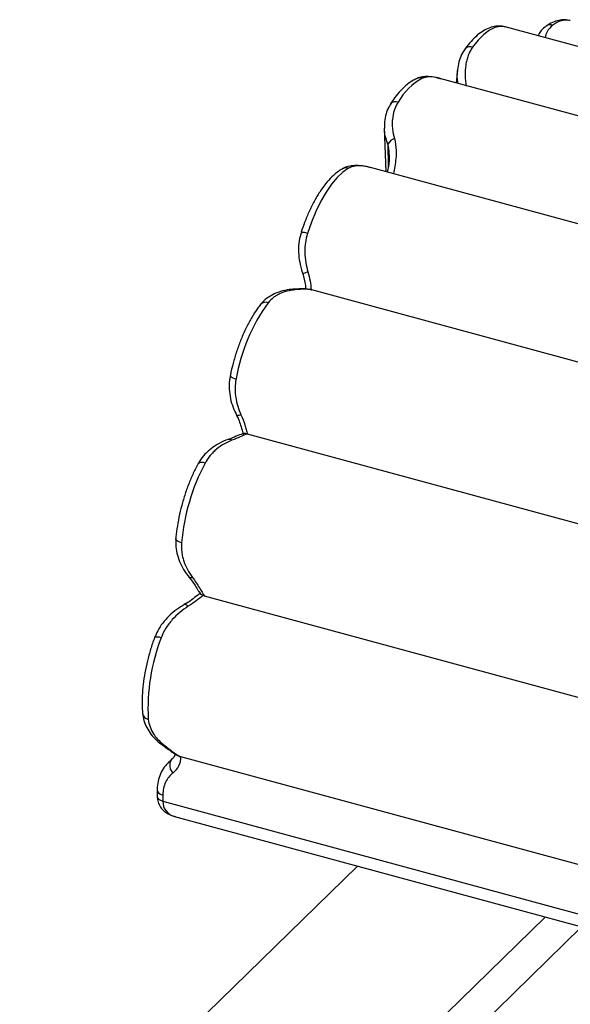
# Paper-space layout '_Trimétrica' of a CAD drawing. Header units: millimetres. Extents: x -964 to -385, y -1210 to 351.
# Tile 8 of 9: x -595 to -491, y 165 to 351. Entities that reach past the tile are written whole.
import ezdxf

# ---------------------------------------------------------------- set-up
doc = ezdxf.new("R2010")
doc.units = ezdxf.units.MM

psp = doc.layouts.new('_Trimétrica')

# ---------------------------------------------------------------- linework, layer by layer
at = {"color": 7, "linetype": 'Continuous', "lineweight": 25}
for p, q in [((-418.2, 326.38), (-503.11, 349.46)), ((-512.13, 341.26), (-512.35, 338.88)), ((-432.69, 317.23), (-515.43, 339.72)), ((-525.91, 330.32), (-525.64, 322.13)), ((-446.36, 300.58), (-528.53, 322.92)), ((-460.08, 278.24), (-539.54, 299.83)), ((-472.1, 250.97), (-551.69, 272.6)), ((-481.25, 220.7), (-559.81, 242.05)), ((-564.32, 211.72), (-564.6, 211.85)), ((-566.05, 211.14), (-565.87, 211.35)), ((-486.14, 190.48), (-564.23, 211.7)), ((-568.7, 205.42), (-568.7, 204.25)), ((-567.64, 204.51), (-567.64, 203.33)), ((-567.64, 203.33), (-482.73, 180.26)), ((-565.45, 200.47), (-482.87, 178.03)), ((-594.62, 128.95), (-530.95, 191.09)), ((-582.77, 96.37), (-495.58, 181.48)), ((-585.59, 85.05), (-488.71, 179.61))]:
    psp.add_line(p, q, dxfattribs=at)
at = {"color": 8, "linetype": 'Continuous', "lineweight": 25}
for p, q in [((-525.23, 327.3), (-525.16, 323.03)), ((-565.73, 211.45), (-566.05, 211.14))]:
    psp.add_line(p, q, dxfattribs=at)
at = {"color": 8, "linetype": 'Continuous', "lineweight": 25, "flags": 128}
for points in [[(-503.11, 349.46), (-503.14, 349.47), (-504.06, 349.55), (-505.05, 349.33), (-506.08, 348.82), (-507.14, 348.02), (-508.21, 346.95), (-509.26, 345.63)], [(-552.92, 276.24), (-553.12, 276.18), (-553.3, 276.14), (-553.46, 276.12), (-553.58, 276.12), (-553.68, 276.13), (-553.74, 276.17), (-553.76, 276.2)], [(-562.07, 245.56), (-562.24, 245.52), (-562.39, 245.5), (-562.52, 245.51), (-562.62, 245.54), (-562.7, 245.6), (-562.71, 245.61)], [(-562.85, 240.12), (-562.99, 240.24), (-563.12, 240.34), (-563.23, 240.42), (-563.34, 240.47), (-563.44, 240.49), (-563.53, 240.48), (-563.58, 240.46)], [(-568.7, 205.42), (-568.69, 205.32), (-568.61, 205.12), (-568.46, 204.93), (-568.24, 204.76), (-567.96, 204.62), (-567.64, 204.51)], [(-568.7, 204.25), (-568.69, 204.14), (-568.61, 203.94), (-568.46, 203.75), (-568.24, 203.59), (-567.96, 203.45), (-567.64, 203.33)]]:
    psp.add_lwpolyline(points, dxfattribs=at)
at = {"color": 7, "linetype": 'Continuous', "lineweight": 25, "flags": 128}
for points in [[(-532.67, 322.77), (-533.73, 322.03), (-534.79, 321.02), (-535.85, 319.75), (-536.88, 318.24), (-537.87, 316.54), (-538.79, 314.65), (-539.64, 312.63), (-540.38, 310.5)], [(-559.7, 267.16), (-560.03, 267.23), (-560.34, 267.25), (-560.61, 267.23), (-560.83, 267.16), (-560.99, 267.04), (-561.06, 266.95)], [(-564.13, 252.11), (-564.45, 252.22), (-564.73, 252.34), (-564.95, 252.48), (-565.11, 252.63), (-565.19, 252.78), (-565.2, 252.89)], [(-563.58, 240.46), (-563.6, 240.45), (-563.65, 240.39)]]:
    psp.add_lwpolyline(points, dxfattribs=at)
at = {"color": 8, "linetype": 'Continuous', "lineweight": 25}
for centre, radius, start, end in [((-494.57, 348.34), 1.52, 73.2429, 123.5487), ((-491.62, 346.81), 3.9, 78.7183, 130.1558), ((-509.76, 344.46), 1.27, 67.1377, 137.039), ((-519.06, 338.28), 1.59, 74.166, 112.0218), ((-523.81, 334.13), 1.22, 65.5149, 137.0799), ((-533.11, 321.28), 1.56, 73.6926, 119.2634), ((-541.36, 308.15), 2.54, 67.4037, 94.9273), ((-543.07, 299.22), 0.719, 60.1384, 92.9233), ((-548.28, 296.19), 1.3, 68.3604, 136.3391), ((-555.15, 270.89), 0.732, 47.7811, 104.7136), ((-568.66, 232.81), 1.51, 62.7372, 111.2936), ((-570.23, 220.09), 1.26, 192.3982, 262.5367), ((-567.32, 214.27), 0.508, 237.6041, 281.5938), ((-564.76, 203.26), 2.88, 178.6202, 256.0589)]:
    psp.add_arc(centre, radius, start, end, dxfattribs=at)
at = {"color": 7, "linetype": 'Continuous', "lineweight": 25}
for centre, radius, start, end in [((-513.21, 329.58), 11.58, 117.9042, 150.7166), ((-523.23, 326.24), 2.27, 109.8166, 152.1772), ((-542.25, 308.18), 5.31, 280.344, 291.5003), ((-519.51, 277.01), 34.87, 144.2125, 170.0094), ((-553.7, 284.84), 1.78, 225.0299, 265.1805), ((-524.28, 248.55), 40, 152.2916, 174.8985), ((-533.86, 220.9), 36.59, 158.7725, 183.2416), ((-564.44, 210.12), 1.91, 147.7164, 228.3378), ((-568.1, 211.74), 3.87, 308.219, 359.4593)]:
    psp.add_arc(centre, radius, start, end, dxfattribs=at)
for points, knots in [([(-503.13, 349.43), (-503.23, 349.47), (-503.69, 349.64), (-504.61, 349.64), (-505.78, 349.43), (-506.94, 348.92), (-508.11, 348.14), (-509.27, 347.08), (-510.13, 346.08), (-510.58, 345.46), (-510.68, 345.33)], [0, 0, 0, 0, 0.0374, 0.176228, 0.314772, 0.460397, 0.618363, 0.788184, 0.954396, 1, 1, 1, 1]), ([(-495.4, 349.58), (-495.49, 349.52), (-495.93, 349.27), (-496.48, 348.65), (-496.8, 348.05), (-496.94, 347.78)], [0, 0, 0, 0, 0.130241, 0.61824, 1, 1, 1, 1]), ([(-490.9, 350.63), (-491.22, 350.7), (-491.93, 350.85), (-493.05, 350.72), (-494.25, 350.34), (-495.01, 349.86), (-495.42, 349.6)], [0, 0, 0, 0, 0.2090377, 0.4553492, 0.7089305, 1, 1, 1, 1]), ([(-509.26, 345.63), (-509.44, 345.39), (-509.6, 345.14), (-509.87, 344.61), (-510, 344.33), (-510.21, 343.76), (-510.3, 343.47), (-510.45, 342.87), (-510.51, 342.55), (-510.66, 341.6), (-510.69, 340.95), (-510.67, 339.62), (-510.6, 338.94), (-510.49, 338.26)], [0, 0, 0, 0, 0.125, 0.125, 0.25, 0.25, 0.375, 0.375, 0.5, 0.5, 0.75, 0.75, 1, 1, 1, 1]), ([(-510.65, 345.31), (-510.84, 345.05), (-511.3, 344.42), (-511.76, 343.21), (-512.06, 342.1), (-512.1, 341.41), (-512.1, 341.24)], [0, 0, 0, 0, 0.214349, 0.539554, 0.884106, 1, 1, 1, 1]), ([(-515.22, 339.65), (-515.28, 339.67), (-515.86, 339.87), (-516.85, 340.05), (-518.14, 340.11), (-519.06, 340), (-519.52, 339.79), (-519.65, 339.73)], [0, 0, 0, 0, 0.0378216, 0.3639654, 0.654902, 0.9048252, 1, 1, 1, 1]), ([(-519.66, 339.76), (-519.91, 339.64), (-520.58, 339.34), (-521.63, 338.6), (-522.82, 337.48), (-523.85, 336.24), (-524.46, 335.33), (-524.71, 334.96)], [0, 0, 0, 0, 0.130946, 0.356702, 0.593484, 0.836844, 1, 1, 1, 1]), ([(-524.68, 334.94), (-524.87, 334.65), (-525.32, 333.95), (-525.71, 332.67), (-525.93, 331.41), (-525.89, 330.61), (-525.87, 330.32)], [0, 0, 0, 0, 0.215587, 0.51448, 0.822985, 1, 1, 1, 1]), ([(-523.31, 335.24), (-523.46, 335.01), (-523.6, 334.76), (-523.84, 334.24), (-523.95, 333.98), (-524.21, 333.16), (-524.33, 332.59), (-524.41, 331.7), (-524.42, 331.4), (-524.42, 330.8), (-524.4, 330.49), (-524.3, 329.59), (-524.18, 328.98), (-523.99, 328.38)], [0, 0, 0, 0, 0.125, 0.125, 0.25, 0.25, 0.5, 0.5, 0.625, 0.625, 0.75, 0.75, 1, 1, 1, 1]), ([(-524.97, 325.34), (-524.97, 325.05), (-524.96, 324.33), (-525.11, 323.21), (-525.27, 322.41), (-525.34, 322.05)], [0, 0, 0, 0, 0.266327, 0.662913, 1, 1, 1, 1]), ([(-528.51, 322.9), (-529.02, 323.03), (-530.01, 323.27), (-531.42, 323.34), (-532.64, 323.15), (-533.47, 322.91), (-533.82, 322.65), (-533.86, 322.62)], [0, 0, 0, 0, 0.270507, 0.52822, 0.762642, 0.970021, 1, 1, 1, 1]), ([(-533.87, 322.64), (-534.1, 322.49), (-534.76, 322.09), (-535.8, 321.19), (-536.97, 319.88), (-538.09, 318.32), (-539.14, 316.56), (-540.09, 314.63), (-540.91, 312.66), (-541.37, 311.31), (-541.58, 310.69)], [0, 0, 0, 0, 0.0732176, 0.2071236, 0.3443032, 0.4814928, 0.6170453, 0.7511536, 0.8842547, 1, 1, 1, 1]), ([(-541.54, 310.68), (-541.63, 310.43), (-541.91, 309.64), (-542.09, 308.21), (-542.09, 306.42), (-541.79, 304.56), (-541.45, 303.3), (-541.2, 302.68), (-541.19, 302.66)], [0, 0, 0, 0, 0.097294, 0.306801, 0.524991, 0.752879, 0.994567, 1, 1, 1, 1]), ([(-540.38, 310.5), (-540.57, 309.91), (-540.7, 309.31), (-540.83, 308.4), (-540.86, 308.09), (-540.89, 307.47), (-540.89, 307.16), (-540.87, 306.24), (-540.81, 305.63), (-540.62, 304.42), (-540.48, 303.83), (-540.3, 303.23)], [0, 0, 0, 0, 0.25, 0.25, 0.375, 0.375, 0.5, 0.5, 0.75, 0.75, 1, 1, 1, 1]), ([(-540.3, 303.23), (-540.13, 302.66), (-540.01, 302.09), (-539.81, 300.97), (-539.74, 300.41), (-539.69, 299.87)], [0, 0, 0, 0, 0.5, 0.5, 1, 1, 1, 1]), ([(-541.24, 302.73), (-541.18, 302.55), (-540.98, 301.96), (-540.82, 301.01), (-540.74, 300.3), (-540.71, 299.99)], [0, 0, 0, 0, 0.198014, 0.63985, 1, 1, 1, 1]), ([(-543.11, 299.92), (-543.2, 299.92), (-543.88, 299.92), (-545.04, 299.67), (-546.53, 299.18), (-547.8, 298.45), (-548.7, 297.74), (-549.08, 297.22), (-549.19, 297.06)], [0, 0, 0, 0, 0.040198, 0.28288, 0.508053, 0.71887, 0.91887, 1, 1, 1, 1]), ([(-542.71, 299.85), (-543.73, 299.75), (-544.68, 299.52), (-545.77, 299.02), (-545.98, 298.91), (-546.39, 298.66), (-546.59, 298.53), (-547.16, 298.1), (-547.5, 297.77), (-547.79, 297.4)], [0, 0, 0, 0, 0.5, 0.5, 0.625, 0.625, 0.75, 0.75, 1, 1, 1, 1]), ([(-539.86, 299.87), (-540.02, 299.91), (-540.59, 300.04), (-541.6, 300.03), (-542.52, 299.98), (-543.05, 299.94), (-543.12, 299.94)], [0, 0, 0, 0, 0.166474, 0.592122, 0.949235, 1, 1, 1, 1]), ([(-539.54, 299.83), (-539.74, 299.88), (-539.95, 299.91), (-540.41, 299.95), (-540.65, 299.96), (-541.43, 299.96), (-542.02, 299.91), (-542.71, 299.85)], [0, 0, 0, 0, 0.25, 0.25, 0.5, 0.5, 1, 1, 1, 1]), ([(-549.22, 297.09), (-549.42, 296.83), (-549.99, 296.09), (-550.89, 294.68), (-551.89, 292.83), (-552.8, 290.83), (-553.59, 288.73), (-554.27, 286.54), (-554.71, 284.81), (-554.91, 283.82), (-554.96, 283.57)], [0, 0, 0, 0, 0.077251, 0.225795, 0.372717, 0.518309, 0.663036, 0.807283, 0.951378, 1, 1, 1, 1]), ([(-554.92, 283.57), (-554.98, 283.3), (-555.17, 282.49), (-555.17, 281.06), (-554.94, 279.33), (-554.47, 277.68), (-553.97, 276.67), (-553.74, 276.21)], [0, 0, 0, 0, 0.10516, 0.326282, 0.555574, 0.793662, 1, 1, 1, 1]), ([(-553.85, 283.06), (-553.96, 282.47), (-554.02, 281.89), (-554.04, 281.01), (-554.03, 280.72), (-553.99, 280.13), (-553.96, 279.84), (-553.83, 278.97), (-553.7, 278.41), (-553.37, 277.31), (-553.16, 276.77), (-552.92, 276.24)], [0, 0, 0, 0, 0.25, 0.25, 0.375, 0.375, 0.5, 0.5, 0.75, 0.75, 1, 1, 1, 1]), ([(-553.78, 276.2), (-553.64, 275.93), (-553.31, 275.28), (-552.96, 274.22), (-552.68, 273.27), (-552.55, 272.74), (-552.5, 272.57)], [0, 0, 0, 0, 0.200245, 0.492487, 0.834111, 1, 1, 1, 1]), ([(-552.92, 276.24), (-552.62, 275.6), (-552.39, 274.97), (-552.09, 274.05), (-552, 273.75), (-551.84, 273.16), (-551.76, 272.88), (-551.69, 272.6)], [0, 0, 0, 0, 0.5, 0.5, 0.75, 0.75, 1, 1, 1, 1]), ([(-555.33, 271.6), (-555.33, 271.6), (-555.93, 271.43), (-557.01, 270.89), (-558.49, 269.97), (-559.71, 268.85), (-560.57, 267.84), (-560.92, 267.14), (-561.03, 266.93)], [0, 0, 0, 0, 0.002051, 0.248754, 0.480135, 0.698106, 0.906253, 1, 1, 1, 1]), ([(-554.65, 271.44), (-555.69, 271.02), (-556.65, 270.48), (-557.74, 269.59), (-557.95, 269.4), (-558.35, 269), (-558.54, 268.79), (-559.09, 268.14), (-559.42, 267.67), (-559.7, 267.16)], [0, 0, 0, 0, 0.5, 0.5, 0.625, 0.625, 0.75, 0.75, 1, 1, 1, 1]), ([(-552.43, 272.7), (-552.58, 272.66), (-553.11, 272.5), (-554.01, 272.11), (-554.84, 271.77), (-555.3, 271.62), (-555.34, 271.6)], [0, 0, 0, 0, 0.1742197, 0.6233053, 0.9691771, 1, 1, 1, 1]), ([(-551.79, 272.63), (-552.19, 272.48), (-552.62, 272.3), (-553.56, 271.89), (-554.07, 271.67), (-554.65, 271.44)], [0, 0, 0, 0, 0.5, 0.5, 1, 1, 1, 1]), ([(-551.79, 272.63), (-551.89, 272.66), (-552.08, 272.71), (-552.32, 272.74), (-552.39, 272.73), (-552.44, 272.72)], [0, 0, 0, 0, 0.29367, 0.586298, 1, 1, 1, 1]), ([(-561.06, 266.95), (-561.23, 266.62), (-561.72, 265.68), (-562.48, 264), (-563.28, 261.9), (-563.96, 259.72), (-564.51, 257.49), (-564.92, 255.31), (-565.12, 253.78), (-565.19, 253), (-565.2, 252.89)], [0, 0, 0, 0, 0.079692, 0.2314694, 0.3824934, 0.5330141, 0.6833715, 0.8338425, 0.9770385, 1, 1, 1, 1]), ([(-565.17, 252.89), (-565.2, 252.51), (-565.27, 251.6), (-565.04, 250.14), (-564.54, 248.55), (-563.77, 247.01), (-563.06, 246.08), (-562.7, 245.61)], [0, 0, 0, 0, 0.143677, 0.345861, 0.557379, 0.775724, 1, 1, 1, 1]), ([(-564.13, 252.11), (-564.18, 251.52), (-564.16, 250.93), (-564.05, 250.06), (-564, 249.77), (-563.87, 249.2), (-563.8, 248.92), (-563.52, 248.08), (-563.29, 247.55), (-562.74, 246.53), (-562.43, 246.04), (-562.07, 245.56)], [0, 0, 0, 0, 0.25, 0.25, 0.375, 0.375, 0.5, 0.5, 0.75, 0.75, 1, 1, 1, 1]), ([(-562.72, 245.61), (-562.53, 245.38), (-562.08, 244.82), (-561.51, 243.95), (-561, 243.11), (-560.69, 242.64), (-560.55, 242.44)], [0, 0, 0, 0, 0.187, 0.452907, 0.765854, 1, 1, 1, 1]), ([(-562.07, 245.56), (-561.55, 244.88), (-561.13, 244.23), (-560.4, 243.03), (-560.1, 242.5), (-559.81, 242.05)], [0, 0, 0, 0, 0.5, 0.5, 1, 1, 1, 1]), ([(-560.47, 242.65), (-560.69, 242.48), (-561.22, 242.09), (-562.14, 241.39), (-562.97, 240.8), (-563.49, 240.52), (-563.62, 240.46)], [0, 0, 0, 0, 0.252685, 0.61297, 0.903465, 1, 1, 1, 1]), ([(-560.08, 242.14), (-560.48, 241.83), (-560.9, 241.49), (-561.82, 240.8), (-562.31, 240.45), (-562.85, 240.12)], [0, 0, 0, 0, 0.5, 0.5, 1, 1, 1, 1]), ([(-560.08, 242.14), (-560.17, 242.18), (-560.36, 242.27), (-560.52, 242.37), (-560.54, 242.42), (-560.55, 242.44)], [0, 0, 0, 0, 0.321051, 0.718325, 1, 1, 1, 1]), ([(-563.57, 240.45), (-564.06, 240.16), (-565.09, 239.55), (-566.48, 238.37), (-567.69, 237.01), (-568.62, 235.63), (-569.01, 234.65), (-569.19, 234.21)], [0, 0, 0, 0, 0.201313, 0.425262, 0.635524, 0.837321, 1, 1, 1, 1]), ([(-562.85, 240.12), (-563.41, 239.77), (-563.95, 239.39), (-564.95, 238.55), (-565.43, 238.1), (-566.09, 237.35), (-566.31, 237.08), (-566.71, 236.54), (-566.9, 236.27), (-567.43, 235.4), (-567.73, 234.8), (-567.97, 234.15)], [0, 0, 0, 0, 0.25, 0.25, 0.5, 0.5, 0.625, 0.625, 0.75, 0.75, 1, 1, 1, 1]), ([(-569.21, 234.22), (-569.34, 233.84), (-569.73, 232.77), (-570.29, 230.92), (-570.83, 228.7), (-571.23, 226.48), (-571.48, 224.3), (-571.58, 222.24), (-571.54, 220.76), (-571.48, 219.99), (-571.46, 219.82)], [0, 0, 0, 0, 0.0776413, 0.2249098, 0.3721599, 0.5195475, 0.667339, 0.8159019, 0.9586455, 1, 1, 1, 1]), ([(-571.43, 219.82), (-571.4, 219.51), (-571.33, 218.73), (-570.87, 217.53), (-570.14, 216.26), (-569.12, 215.08), (-568.24, 214.29), (-567.67, 213.91), (-567.58, 213.85)], [0, 0, 0, 0, 0.13091, 0.324199, 0.524381, 0.735831, 0.958409, 1, 1, 1, 1]), ([(-570.39, 218.84), (-570.35, 218.34), (-570.23, 217.85), (-569.89, 216.92), (-569.67, 216.48), (-569.26, 215.84), (-569.11, 215.63), (-568.78, 215.22), (-568.61, 215.03), (-568.06, 214.46), (-567.66, 214.11), (-567.22, 213.77)], [0, 0, 0, 0, 0.25, 0.25, 0.5, 0.5, 0.625, 0.625, 0.75, 0.75, 1, 1, 1, 1]), ([(-567.6, 213.85), (-567.34, 213.66), (-566.72, 213.21), (-565.83, 212.57), (-565.14, 212.08), (-564.69, 211.89), (-564.6, 211.85)], [0, 0, 0, 0, 0.22472, 0.529686, 0.899267, 1, 1, 1, 1]), ([(-567.22, 213.77), (-566.59, 213.31), (-566.07, 212.89), (-565.11, 212.19), (-564.7, 211.92), (-564.32, 211.72)], [0, 0, 0, 0, 0.5, 0.5, 1, 1, 1, 1]), ([(-565.36, 212.28), (-565.37, 212.22), (-565.4, 211.92), (-565.57, 211.61), (-565.78, 211.41), (-565.85, 211.33)], [0, 0, 0, 0, 0.119926, 0.663215, 1, 1, 1, 1]), ([(-566.5, 210.75), (-566.81, 210.43), (-567.45, 209.77), (-568.14, 208.51), (-568.57, 207.1), (-568.73, 206.05), (-568.7, 205.47), (-568.69, 205.42)], [0, 0, 0, 0, 0.229389, 0.476422, 0.722675, 0.973607, 1, 1, 1, 1]), ([(-566.47, 210.72), (-566.41, 210.8), (-566.3, 210.96), (-566.14, 211.08), (-566.05, 211.14)], [0, 0, 0, 0, 0.477541, 1, 1, 1, 1]), ([(-565.71, 208.69), (-566.02, 208.46), (-566.29, 208.19), (-566.77, 207.59), (-566.97, 207.27), (-567.3, 206.54), (-567.55, 205.78), (-567.64, 204.95), (-567.64, 204.51)], [0, 0, 0, 0, 0.25, 0.25, 0.5, 0.5, 0.75, 1, 1, 1, 1]), ([(-568.7, 204.25), (-568.69, 203.97), (-568.64, 203.35), (-568.27, 202.44), (-567.62, 201.61), (-566.76, 200.97), (-565.98, 200.59), (-565.47, 200.49), (-565.33, 200.47)], [0, 0, 0, 0, 0.14592, 0.337624, 0.525011, 0.716477, 0.922468, 1, 1, 1, 1])]:
    psp.add_open_spline(points, degree=3, knots=knots, dxfattribs=at)
at = {"color": 8, "linetype": 'Continuous', "lineweight": 25}
for points, knots in [([(-494.13, 349.79), (-494.54, 349.42), (-495.22, 348.8), (-495.5, 347.81), (-495.61, 347.42)], [0, 0, 0, 0, 0.604791, 1, 1, 1, 1]), ([(-515.44, 339.67), (-515.97, 339.82), (-517.24, 340.16), (-518.11, 339.94), (-518.63, 339.81)], [0, 0, 0, 0, 0.415864, 1, 1, 1, 1]), ([(-511.98, 338.78), (-512.04, 339.04), (-512.22, 339.89), (-512.15, 340.69), (-512.09, 341.25)], [0, 0, 0, 0, 0.3028369, 1, 1, 1, 1]), ([(-525.23, 327.3), (-525.43, 327.84), (-525.79, 328.84), (-525.85, 329.85), (-525.88, 330.32)], [0, 0, 0, 0, 0.5380516, 1, 1, 1, 1]), ([(-524.98, 325.34), (-524.97, 325.43), (-524.93, 326.1), (-525.09, 326.75), (-525.23, 327.3)], [0, 0, 0, 0, 0.143566, 1, 1, 1, 1]), ([(-523.99, 328.38), (-523.85, 327.63), (-523.54, 325.96), (-523.83, 323.63), (-524.1, 322.19), (-524.19, 321.74)], [0, 0, 0, 0, 0.353102, 0.793813, 1, 1, 1, 1]), ([(-528.54, 322.89), (-528.71, 322.95), (-529.41, 323.17), (-530.48, 323.27), (-531.73, 323.2), (-532.35, 322.92), (-532.67, 322.77)], [0, 0, 0, 0, 0.103093, 0.433043, 0.712413, 1, 1, 1, 1])]:
    psp.add_open_spline(points, degree=3, knots=knots, dxfattribs=at)
at = {"color": 7, "linetype": 'Continuous', "lineweight": 25}
for points in [[(-539.69, 299.87), (-539.64, 299.86), (-539.59, 299.85), (-539.54, 299.83)], [(-551.69, 272.6), (-551.73, 272.61), (-551.76, 272.62), (-551.79, 272.63)], [(-559.81, 242.05), (-559.91, 242.07), (-560, 242.1), (-560.08, 242.14)], [(-564.32, 211.72), (-564.29, 211.71), (-564.26, 211.71), (-564.23, 211.7)]]:
    psp.add_open_spline(points, degree=3, dxfattribs=at)

doc.saveas('drawing.dxf')
